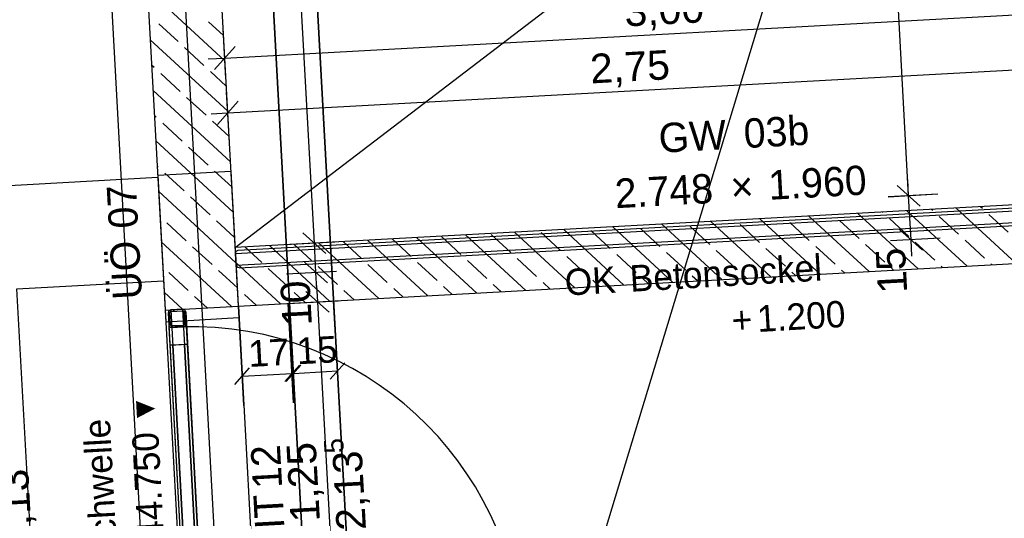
# Model space of a CAD drawing. Extents: x -181 to 1388, y 138 to 979.
# Tile 41 of 82: x 566 to 633, y 466 to 500. Entities that reach past the tile are written whole.
import ezdxf
from ezdxf.lldxf.tags import DXFTag

# ---------------------------------------------------------------- set-up
doc = ezdxf.new("R2010")
doc.units = 0
doc.layers.get('0').update_dxf_attribs({"lineweight": 25})
for name, color, linetype, lineweight, true_color in [('01AFU Allgemein Bemaßung', 7, 'Continuous', 25, 0x848484), ('20 Bodenaufbau - Gefällelinien', 7, 'Continuous', 25, 0x848484), ('20 Fundament', 7, 'Continuous', 25, 0x848484), ('20 Gitterwände', 7, 'Continuous', 25, 0x848484), ('20 Gitterwände - Beschriftung', 7, 'Continuous', 25, 0x848484), ('20 Höhen Schwellen', 7, 'Continuous', 25, 0x848484), ('20 Innenwände', 7, 'Continuous', 25, 0x848484), ('20 Innenwände - Sockel', 7, 'Continuous', 25, 0x848484), ('A-0', 7, 'Continuous', 25, 0x848484), ('S_Betriebswasser', 3, 'Buchstabe-B', 35, 0x00ff00), ('S_Kaltwasser', 3, 'Continuous', 35, 0x00ff00), ('S_Mass', 150, 'Continuous', 25, 0x007fff)]:
    doc.layers.add(name, color=color, linetype=linetype, lineweight=lineweight, true_color=true_color)
doc.layers.add('02 Raster Gebäude', color=7, linetype='Continuous', lineweight=25)
doc.styles.get("Standard").update_dxf_attribs({"font": 'arial.ttf'})
tags = doc.linetypes.add('Buchstabe-B', pattern='A,82,-6,["B",Standard,S=3.6,R=0,X=-3.6,Y=-1.8],-2', length=90).pattern_tags.tags
tags[15:16] = [DXFTag(74, 4), DXFTag(75, 0), DXFTag(340, '0'), DXFTag(46, 0.0), DXFTag(50, 0.0), DXFTag(44, 0.0), DXFTag(45, 0.0)]
tags[4:5] = [DXFTag(74, 4), DXFTag(75, 0), DXFTag(340, '0'), DXFTag(46, 0.0), DXFTag(50, 0.0), DXFTag(44, 0.0), DXFTag(45, 0.0)]
tags = doc.linetypes.add('Raster', pattern=[0.2, 0.1, -0.05, 0, -0.05]).pattern_tags.tags
tags[10:11] = [DXFTag(74, 4), DXFTag(75, 0), DXFTag(340, '0'), DXFTag(46, 1.0), DXFTag(50, 0.0), DXFTag(44, 0.0), DXFTag(45, 0.0)]
tags[8:9] = [DXFTag(74, 4), DXFTag(75, 0), DXFTag(340, '0'), DXFTag(46, 1.0), DXFTag(50, 0.0), DXFTag(44, 0.0), DXFTag(45, 0.0)]
tags[6:7] = [DXFTag(74, 4), DXFTag(75, 0), DXFTag(340, '0'), DXFTag(46, 1.0), DXFTag(50, 0.0), DXFTag(44, 0.0), DXFTag(45, 0.0)]
tags[4:5] = [DXFTag(74, 4), DXFTag(75, 0), DXFTag(340, '0'), DXFTag(46, 1.0), DXFTag(50, 0.0), DXFTag(44, 0.0), DXFTag(45, 0.0)]
tags = doc.linetypes.add('Strichlinie', pattern=[0.75, 0.5, -0.25]).pattern_tags.tags
tags[6:7] = [DXFTag(74, 4), DXFTag(75, 0), DXFTag(340, '0'), DXFTag(46, 1.0), DXFTag(50, 0.0), DXFTag(44, 0.0), DXFTag(45, 0.0)]
tags[4:5] = [DXFTag(74, 4), DXFTag(75, 0), DXFTag(340, '0'), DXFTag(46, 1.0), DXFTag(50, 0.0), DXFTag(44, 0.0), DXFTag(45, 0.0)]
tags = doc.linetypes.add('Strichlinie eng', pattern=[0.115, 0.075, -0.04]).pattern_tags.tags
tags[6:7] = [DXFTag(74, 4), DXFTag(75, 0), DXFTag(340, '0'), DXFTag(46, 1.0), DXFTag(50, 0.0), DXFTag(44, 0.0), DXFTag(45, 0.0)]
tags[4:5] = [DXFTag(74, 4), DXFTag(75, 0), DXFTag(340, '0'), DXFTag(46, 1.0), DXFTag(50, 0.0), DXFTag(44, 0.0), DXFTag(45, 0.0)]
tags = doc.linetypes.add('Öffnungslinie Tür Fenster', pattern=[0.115, 0.075, -0.04]).pattern_tags.tags
tags[6:7] = [DXFTag(74, 4), DXFTag(75, 0), DXFTag(340, '0'), DXFTag(46, 1.0), DXFTag(50, 0.0), DXFTag(44, 0.0), DXFTag(45, 0.0)]
tags[4:5] = [DXFTag(74, 4), DXFTag(75, 0), DXFTag(340, '0'), DXFTag(46, 1.0), DXFTag(50, 0.0), DXFTag(44, 0.0), DXFTag(45, 0.0)]

# ---------------------------------------------------------------- blocks, each defined once
blk = doc.blocks.new('Referenz-A07F5V09WF')
at = {"layer": '01AFU Allgemein Bemaßung', "lineweight": -2}
for p, q in [((586.414, 485.048), (583.204, 544.064)), ((626.912, 488.271), (624.884, 525.324)), ((580.309, 497.665), (640.183, 500.943)), ((580.386, 496.261), (580.2, 499.662)), ((581.017, 498.455), (579.602, 496.876)), ((579.186, 497.604), (580.309, 497.665)), ((580.513, 493.925), (635.395, 496.929)), ((580.622, 491.928), (580.436, 495.329)), ((581.221, 494.715), (579.805, 493.135)), ((579.39, 493.864), (580.513, 493.925)), ((626.912, 488.274), (626.851, 489.398)), ((627.702, 487.566), (626.122, 488.983)), ((626.122, 488.979), (627.702, 487.563)), ((628.909, 488.383), (625.508, 488.198)), ((628.909, 488.381), (625.508, 488.194)), ((627.075, 485.279), (626.912, 488.274)), ((626.974, 487.148), (626.912, 488.271)), ((626.285, 485.987), (627.865, 484.571)), ((587.818, 485.124), (584.417, 484.939)), ((585.624, 485.756), (587.203, 484.339)), ((629.072, 485.388), (625.671, 485.203)), ((627.136, 484.156), (627.075, 485.279)), ((586.522, 483.051), (586.414, 485.048)), ((587.927, 483.127), (584.525, 482.942)), ((585.733, 483.759), (587.312, 482.342)), ((586.583, 481.927), (586.522, 483.051)), ((587.421, 480.347), (585.841, 481.763)), ((586.569, 482.178), (586.631, 481.055)), ((584.634, 480.946), (588.035, 481.132)), ((586.631, 481.055), (587.997, 456.093))]:
    blk.add_line(p, q, dxfattribs=at)
at = {"layer": '02 Raster Gebäude', "linetype": 'Raster', "lineweight": -2, "ltscale": 56.250004}
for p, q in [((553.966, 933.187), (590.895, 258.55)), ((543.111, 257.285), (703.581, 786.53))]:
    blk.add_line(p, q, dxfattribs=at)
at = {"layer": '20 Bodenaufbau - Gefällelinien', "linetype": 'Öffnungslinie Tür Fenster', "lineweight": -2, "ltscale": 56.250004}
blk.add_line((581.016, 484.758), (634.813, 525.868), dxfattribs=at)
at = {"layer": '20 Fundament', "linetype": 'Öffnungslinie Tür Fenster', "lineweight": -2, "ltscale": 56.250004}
for p, q in [((567.892, 587.302), (574.97, 457.99)), ((558.701, 488.611), (575.746, 489.544)), ((566.148, 481.937), (576.133, 482.483)), ((567.624, 454.978), (566.148, 481.937))]:
    blk.add_line(p, q, dxfattribs=at)
at = {"layer": '20 Gitterwände', "linetype": 'Strichlinie eng', "lineweight": -2, "ltscale": 56.250004}
for p, q in [((622.926, 486.851), (635.707, 487.551)), ((622.937, 486.652), (635.918, 487.362)), ((602.956, 485.758), (622.926, 486.851)), ((602.967, 485.559), (622.937, 486.652)), ((622.981, 485.853), (635.961, 486.564)), ((603.011, 484.76), (622.981, 485.853)), ((622.992, 485.653), (635.773, 486.353)), ((581.038, 484.358), (602.967, 485.559)), ((581.226, 484.569), (602.956, 485.758)), ((603.022, 484.56), (622.992, 485.653)), ((581.038, 484.358), (581.059, 484.46)), ((581.059, 484.46), (581.128, 484.537)), ((581.081, 483.559), (603.011, 484.76)), ((581.128, 484.537), (581.226, 484.569)), ((581.292, 483.371), (603.022, 484.56)), ((581.081, 483.559), (581.038, 484.358)), ((581.114, 483.461), (581.081, 483.559)), ((581.191, 483.392), (581.114, 483.461)), ((581.292, 483.371), (581.191, 483.392)), ((576.543, 480.476), (576.474, 480.399)), ((576.642, 480.508), (576.543, 480.476)), ((577.441, 480.552), (576.642, 480.508)), ((576.642, 480.508), (577.689, 461.374)), ((577.441, 480.552), (578.488, 461.418)), ((577.542, 480.531), (577.441, 480.552)), ((577.619, 480.462), (577.542, 480.531)), ((577.651, 480.363), (577.619, 480.462)), ((576.474, 480.399), (576.453, 480.298)), ((576.453, 480.298), (577.489, 461.363)), ((577.651, 480.363), (578.688, 461.429))]:
    blk.add_line(p, q, dxfattribs=at)
at = {"layer": '20 Gitterwände', "lineweight": -2}
for p, q in [((576.474, 480.399), (576.543, 480.476)), ((576.543, 480.476), (576.642, 480.508)), ((576.642, 480.508), (577.441, 480.552)), ((576.647, 480.408), (577.446, 480.452)), ((576.886, 480.522), (576.789, 480.416)), ((577.441, 480.552), (577.542, 480.531)), ((577.446, 480.452), (577.497, 480.442)), ((577.497, 480.442), (577.535, 480.407)), ((577.542, 480.531), (577.619, 480.462)), ((577.651, 480.363), (577.619, 480.462)), ((576.474, 480.399), (576.453, 480.298)), ((576.453, 480.298), (576.497, 479.499)), ((576.56, 480.168), (576.466, 480.065)), ((576.563, 480.354), (576.553, 480.303)), ((576.553, 480.303), (576.597, 479.504)), ((576.563, 480.354), (576.598, 480.392)), ((576.598, 480.392), (576.647, 480.408)), ((577.551, 480.358), (577.535, 480.407)), ((577.595, 479.559), (577.551, 480.358)), ((577.676, 479.903), (577.582, 479.801)), ((577.695, 479.564), (577.651, 480.363)), ((576.497, 479.499), (576.529, 479.401)), ((577.706, 479.365), (576.508, 479.299)), ((576.508, 479.299), (576.573, 478.101)), ((576.529, 479.401), (576.606, 479.331)), ((576.597, 479.504), (576.613, 479.455)), ((576.606, 479.331), (576.707, 479.31)), ((576.613, 479.455), (576.651, 479.421)), ((576.651, 479.421), (576.702, 479.41)), ((576.702, 479.41), (577.501, 479.454)), ((576.707, 479.31), (577.506, 479.354)), ((577.249, 479.44), (577.152, 479.334)), ((577.501, 479.454), (577.55, 479.47)), ((577.506, 479.354), (577.604, 479.386)), ((577.55, 479.47), (577.584, 479.508)), ((577.584, 479.508), (577.595, 479.559)), ((577.604, 479.386), (577.674, 479.463)), ((577.674, 479.463), (577.695, 479.564)), ((577.771, 478.167), (577.706, 479.365)), ((576.573, 478.101), (577.771, 478.167)), ((576.773, 478.112), (576.573, 478.101)), ((576.573, 478.101), (577.677, 457.932)), ((577.572, 478.156), (576.773, 478.112)), ((577.877, 457.943), (576.773, 478.112)), ((576.773, 478.112), (577.877, 457.943)), ((577.771, 478.167), (577.572, 478.156)), ((577.572, 478.156), (578.676, 457.987)), ((578.676, 457.987), (577.572, 478.156)), ((578.875, 457.998), (577.771, 478.167))]:
    blk.add_line(p, q, dxfattribs=at)
at = {"layer": '20 Gitterwände', "linetype": 'Strichlinie', "lineweight": -2, "ltscale": 56.250004}
blk.add_ellipse((578.037, 456.762), major_axis=(22.567, 1.235), ratio=1, start_param=0, end_param=1.544563, dxfattribs=at)
at = {"layer": '20 Innenwände', "lineweight": -2}
for p, q in [((574.151, 518.697), (576.242, 480.486)), ((581.235, 480.76), (579.143, 518.97)), ((580.32, 497.475), (575.046, 502.338)), ((577.131, 498.784), (575.807, 500.004)), ((580.226, 499.194), (579.199, 500.141)), ((580.508, 494.037), (575.234, 498.9)), ((578.895, 497.157), (577.572, 498.377)), ((575.504, 497.019), (575.328, 497.181)), ((577.268, 495.392), (575.945, 496.613)), ((580.414, 495.756), (579.336, 496.75)), ((580.696, 490.599), (575.423, 495.462)), ((579.033, 493.765), (577.709, 494.986)), ((575.641, 493.628), (575.517, 493.743)), ((577.406, 492.001), (576.082, 493.221)), ((580.602, 492.318), (579.474, 493.359)), ((580.884, 487.161), (575.611, 492.024)), ((579.17, 490.374), (577.847, 491.594)), ((575.779, 490.237), (575.705, 490.305)), ((575.739, 489.689), (580.731, 489.963)), ((577.543, 488.61), (576.22, 489.83)), ((580.79, 488.88), (579.611, 489.967)), ((580.731, 489.963), (581.278, 479.978)), ((575.739, 489.689), (576.285, 479.704)), ((581.073, 483.723), (575.799, 488.586)), ((579.308, 486.983), (577.984, 488.203)), ((575.916, 486.845), (575.893, 486.867)), ((580.979, 485.442), (579.749, 486.576)), ((577.681, 485.218), (576.357, 486.439)), ((580.773, 480.734), (575.987, 485.148)), ((579.445, 483.591), (578.122, 484.812)), ((581.167, 482.004), (579.886, 483.185)), ((577.818, 481.827), (576.495, 483.047)), ((577.431, 480.552), (576.175, 481.71)), ((579.102, 480.643), (578.259, 481.42)), ((576.242, 480.486), (581.235, 480.76)), ((576.285, 479.704), (581.278, 479.978))]:
    blk.add_line(p, q, dxfattribs=at)
at = {"layer": '20 Innenwände', "linetype": 'Strichlinie eng', "lineweight": -2, "ltscale": 109.375}
for p, q in [((576.242, 480.486), (581.235, 480.76)), ((576.242, 480.486), (577.609, 455.525)), ((581.235, 480.76), (582.601, 455.798))]:
    blk.add_line(p, q, dxfattribs=at)
at = {"layer": '20 Innenwände - Sockel', "lineweight": -2}
for p, q in [((635.896, 487.762), (581.015, 484.754)), ((625.159, 487.143), (625.128, 487.172)), ((630.9, 483.482), (626.799, 487.263)), ((628.551, 487.28), (628.47, 487.355)), ((634.242, 483.665), (630.141, 487.446)), ((631.942, 487.418), (631.812, 487.538)), ((617.533, 482.749), (613.432, 486.531)), ((620.874, 482.932), (616.774, 486.714)), ((620.141, 485.241), (618.818, 486.461)), ((624.216, 483.116), (620.115, 486.897)), ((623.532, 485.379), (622.209, 486.599)), ((627.558, 483.299), (623.457, 487.08)), ((626.924, 485.516), (625.6, 486.736)), ((630.315, 485.654), (628.992, 486.874)), ((633.706, 485.791), (632.383, 487.011)), ((604.165, 482.017), (600.065, 485.798)), ((607.507, 482.2), (603.406, 485.981)), ((606.576, 484.691), (605.252, 485.911)), ((610.849, 482.383), (606.748, 486.164)), ((609.967, 484.829), (608.644, 486.049)), ((614.191, 482.566), (610.09, 486.347)), ((613.358, 484.966), (612.035, 486.186)), ((616.75, 485.104), (615.426, 486.324)), ((589.619, 484.004), (588.368, 485.157)), ((594.14, 481.467), (590.039, 485.249)), ((593.01, 484.141), (591.71, 485.34)), ((597.482, 481.65), (593.381, 485.432)), ((596.402, 484.279), (595.078, 485.499)), ((600.824, 481.834), (596.723, 485.615)), ((599.793, 484.416), (598.47, 485.637)), ((603.184, 484.554), (601.861, 485.774)), ((628.688, 483.889), (627.365, 485.109)), ((632.079, 484.027), (630.756, 485.247)), ((581.015, 484.754), (581.234, 480.76)), ((582.836, 483.729), (581.685, 484.791)), ((587.456, 481.101), (583.356, 484.882)), ((586.228, 483.866), (585.027, 484.974)), ((590.798, 481.284), (586.698, 485.065)), ((615.123, 483.339), (613.799, 484.559)), ((618.514, 483.477), (617.191, 484.697)), ((621.905, 483.614), (620.582, 484.834)), ((625.297, 483.752), (623.973, 484.972)), ((581.234, 480.76), (636.115, 483.768)), ((598.166, 482.652), (596.843, 483.872)), ((601.557, 482.789), (600.234, 484.01)), ((604.949, 482.927), (603.625, 484.147)), ((608.34, 483.064), (607.017, 484.285)), ((611.731, 483.202), (610.408, 484.422)), ((584.115, 480.918), (581.071, 483.724)), ((584.601, 482.102), (583.277, 483.322)), ((587.992, 482.24), (586.669, 483.46)), ((591.383, 482.377), (590.06, 483.597)), ((594.775, 482.514), (593.451, 483.735)), ((622.545, 483.024), (622.346, 483.207)), ((625.887, 483.207), (625.738, 483.345)), ((629.229, 483.39), (629.129, 483.482)), ((632.571, 483.573), (632.52, 483.62)), ((605.836, 482.108), (605.39, 482.52)), ((609.178, 482.291), (608.781, 482.658)), ((612.52, 482.475), (612.172, 482.795)), ((615.862, 482.658), (615.564, 482.933)), ((619.204, 482.841), (618.955, 483.07)), ((581.209, 481.965), (581.165, 482.005)), ((589.127, 481.193), (588.433, 481.833)), ((592.469, 481.376), (591.824, 481.97)), ((595.811, 481.559), (595.216, 482.108)), ((599.153, 481.742), (598.607, 482.245)), ((602.495, 481.925), (601.998, 482.383)), ((582.444, 480.826), (581.65, 481.558)), ((585.786, 481.009), (585.042, 481.695))]:
    blk.add_line(p, q, dxfattribs=at)
at = {"layer": 'A-0', "linetype": 'Continuous', "lineweight": -2, "ltscale": 312.5}
for p, q in [((574.151, 518.697), (576.242, 480.486)), ((581.235, 480.76), (579.143, 518.97)), ((635.896, 487.762), (581.015, 484.754)), ((581.015, 484.754), (581.234, 480.76)), ((581.234, 480.76), (636.115, 483.768)), ((576.242, 480.486), (581.235, 480.76)), ((576.543, 480.476), (576.474, 480.399)), ((576.642, 480.508), (576.543, 480.476)), ((577.441, 480.552), (576.642, 480.508)), ((576.647, 480.408), (577.446, 480.452)), ((577.542, 480.531), (577.441, 480.552)), ((577.446, 480.452), (577.497, 480.442)), ((577.497, 480.442), (577.535, 480.407)), ((577.619, 480.462), (577.542, 480.531)), ((577.651, 480.363), (577.619, 480.462)), ((576.474, 480.399), (576.453, 480.298)), ((576.453, 480.298), (576.497, 479.499)), ((576.553, 480.303), (576.563, 480.354)), ((576.597, 479.504), (576.553, 480.303)), ((576.563, 480.354), (576.598, 480.392)), ((576.598, 480.392), (576.647, 480.408)), ((577.535, 480.407), (577.551, 480.358)), ((577.551, 480.358), (577.595, 479.559)), ((577.695, 479.564), (577.651, 480.363)), ((576.497, 479.499), (576.529, 479.401)), ((576.529, 479.401), (576.606, 479.331)), ((576.613, 479.455), (576.597, 479.504)), ((576.606, 479.331), (576.707, 479.31)), ((576.651, 479.421), (576.613, 479.455)), ((576.702, 479.41), (576.651, 479.421)), ((577.501, 479.454), (576.702, 479.41)), ((576.707, 479.31), (577.506, 479.354)), ((577.55, 479.47), (577.501, 479.454)), ((577.506, 479.354), (577.604, 479.386)), ((577.584, 479.508), (577.55, 479.47)), ((577.595, 479.559), (577.584, 479.508)), ((577.604, 479.386), (577.674, 479.463)), ((577.674, 479.463), (577.695, 479.564))]:
    blk.add_line(p, q, dxfattribs=at)
at = {"layer": '01AFU Allgemein Bemaßung', "linetype": 'ByBlock', "lineweight": -2, "ltscale": 40.625, "attachment_point": 1}
for s, insert, char_height, rotation in [('{\\fArial;3,00}', (607.483, 501.807), 2, 3.1332), ('{\\fArial;2,75}', (605.151, 497.928), 2, 3.1332), ('{\\fArial;15}', (624.825, 481.576), 2, 93.11274), ('{\\fArial;10}', (584.254, 479.346), 2, 93.11274), ('{\\fArial;1,25}', (584.801, 465.999), 2, 93.1332), ('{\\fArial;5}', (587.11, 470.704), 1.32, 93.1332), ('{\\fArial;2,13}', (587.94, 465.425), 2, 93.1332), ('{\\fArial;2,13}', (565.206, 464.181), 2, 93.1332)]:
    blk.add_mtext(s, dxfattribs=dict(at, insert=insert, char_height=char_height, rotation=rotation))
at = {"layer": '20 Gitterwände - Beschriftung', "lineweight": -2, "char_height": 2, "attachment_point": 1, "rotation": 3.1332}
for s, insert in [('{\\fCentury Gothic;03b}', (615.619, 493.522)), ('{\\fCentury Gothic;GW}', (609.825, 493.205)), ('{\\fCentury Gothic;2.748}', (606.838, 489.427)), ('{\\fCentury Gothic;×}', (614.719, 489.858)), ('{\\fCentury Gothic;1.960}', (617.305, 490))]:
    blk.add_mtext(s, dxfattribs=dict(at, insert=insert))
at = {"layer": '20 Höhen Schwellen', "lineweight": -2, "attachment_point": 1}
for s, insert, char_height, rotation in [('{\\fCentury Gothic;Betonsockel}', (607.856, 483.534), 1.8, 3.37296), ('{\\fCentury Gothic;OK}', (603.43, 483.273), 1.8, 3.37296), ('{\\fCentury Gothic;1.200}', (616.534, 480.793), 1.8, 3.37296), ('{\\fCentury Gothic;+}', (614.797, 480.691), 1.8, 3.37296), ('{\\fCentury Gothic;▼}', (574.098, 472.713), 1.5, 93.1332), ('{\\fCentury Gothic;Schwelle}', (571.205, 463.409), 1.8, 93.1332), ('{\\fCentury Gothic;44.750}', (574.383, 464.774), 1.8, 93.1332)]:
    blk.add_mtext(s, dxfattribs=dict(at, insert=insert, char_height=char_height, rotation=rotation))
at = {"layer": '20 Innenwände', "linetype": 'Continuous', "lineweight": -2, "ltscale": 56.250004, "char_height": 2, "attachment_point": 1, "rotation": 93.1332}
for s, insert in [('{\\fCentury Gothic;07}', (572.42, 485.999)), ('{\\fCentury Gothic;ÜÖ}', (572.686, 481.154)), ('{\\fCentury Gothic;12}', (582.231, 468.282)), ('{\\fCentury Gothic;IT}', (582.382, 465.52))]:
    blk.add_mtext(s, dxfattribs=dict(at, insert=insert))
blk = doc.blocks.new('Maß-A07F5V3XWF')
at = {"color": 0, "linetype": 'ByBlock', "lineweight": -2, "ltscale": 0.25}
for p, q in [((581.605, 473.993), (581.235, 480.76)), ((585.004, 474.179), (584.634, 480.946)), ((580.995, 475.431), (581.996, 476.548)), ((584.394, 475.617), (585.396, 476.734)), ((581.496, 475.99), (584.895, 476.176))]:
    blk.add_line(p, q, dxfattribs=at)
at = {"color": 0, "linetype": 'ByBlock', "lineweight": -2, "ltscale": 0.25, "insert": (581.862, 478.413), "char_height": 1.8, "attachment_point": 1, "rotation": 3.1332}
blk.add_mtext('{\\fArial;17}', dxfattribs=at)
blk = doc.blocks.new('Maß-A07F5V3ZWF')
at = {"color": 0, "linetype": 'ByBlock', "lineweight": -2, "ltscale": 0.25}
for p, q in [((588.095, 474.348), (587.725, 481.115)), ((585.096, 474.184), (584.725, 480.951)), ((584.486, 475.622), (585.487, 476.739)), ((587.485, 475.786), (588.486, 476.903)), ((584.986, 476.181), (587.986, 476.345))]:
    blk.add_line(p, q, dxfattribs=at)
at = {"color": 0, "linetype": 'ByBlock', "lineweight": -2, "ltscale": 0.25, "insert": (585.146, 478.593), "char_height": 1.8, "attachment_point": 1, "rotation": 3.1332}
blk.add_mtext('{\\fArial;15}', dxfattribs=at)

msp = doc.modelspace()

# ---------------------------------------------------------------- linework, layer by layer
at = {"layer": 'S_Betriebswasser', "ltscale": 0.35}
msp.add_line((589.472, 449.164), (583.899, 551.076), dxfattribs=at)
at = {"layer": 'S_Kaltwasser'}
msp.add_line((579.074, 584.373), (586.471, 449), dxfattribs=at)

# ---------------------------------------------------------------- block references
at = {"color": 8, "lineweight": 25, "ltscale": 1250, "true_color": 0x808080}
msp.add_blockref('Referenz-A07F5V09WF', (0, 0), dxfattribs=at)
at = {"layer": 'S_Mass', "ltscale": 0.25}
for name in ['Maß-A07F5V3ZWF', 'Maß-A07F5V3XWF']:
    msp.add_blockref(name, (0, 0), dxfattribs=at)

doc.saveas('drawing.dxf')
